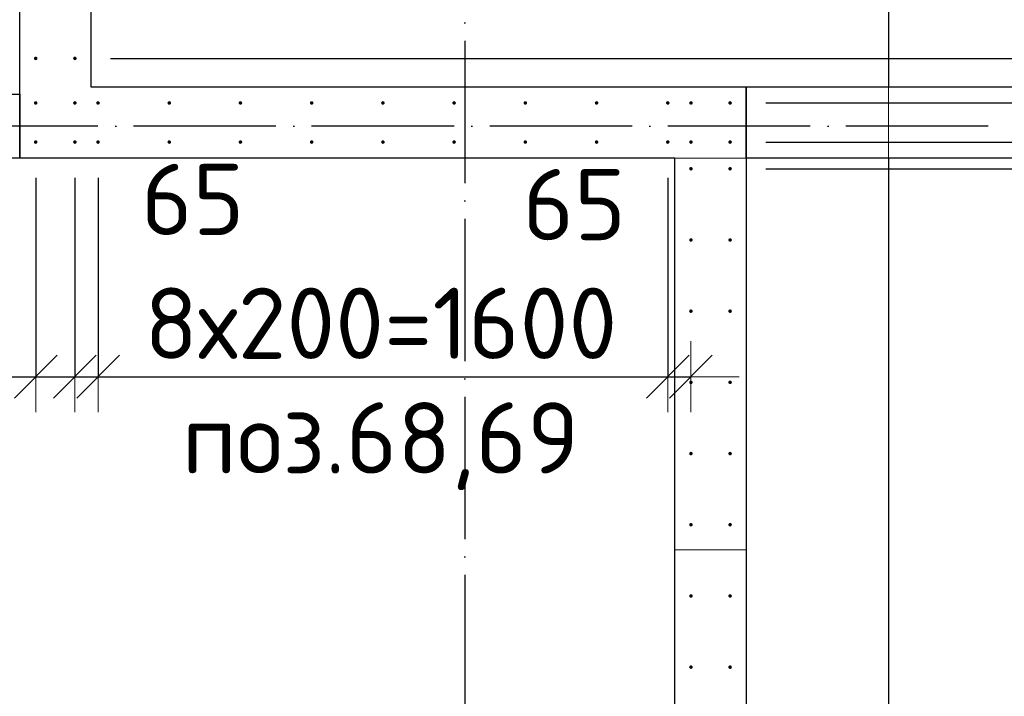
# Model space of a CAD drawing. Header units: millimetres. Extents: x 76517 to 124446, y -73423 to -21861.
# Tile 111 of 117: x 93900 to 96665, y -32062 to -30161. Entities that reach past the tile are written whole.
import ezdxf

# ---------------------------------------------------------------- set-up
doc = ezdxf.new("R2010")
doc.units = ezdxf.units.MM
doc.header["$PDMODE"] = 65
for name, pattern in [('______11', [500, 400, -50, 0, -50]), ('______2', [270, 200, -70]), ('______5', [1100, 800, -100, 100, -100])]:
    doc.linetypes.add(name, pattern=pattern)
for name, color, linetype, lineweight in [('Standard', 7, 'Continuous', 25), ('Арм.стержн. Выпуски', 180, 'Continuous', 35), ('Размерная линия_ общее_1', 7, 'Continuous', 13), ('Стена_ общее', 7, 'Continuous', 35), ('Фундамент_ общее', 7, 'Continuous', 35)]:
    doc.layers.add(name, color=color, linetype=linetype, lineweight=lineweight)
doc.layers.add('Осевая линия_ общее', color=7, linetype='______5', lineweight=13, true_color=0xa0a0a0)
doc.styles.add('ISOCPEUR', font='ISOCPEUR')
doc.dimstyles.new('DIMSTYLE_10', dxfattribs={"dimtxt": 200, "dimasz": 200, "dimexe": 0, "dimexo": 0, "dimgap": 100, "dimtad": 2, "dimdec": 0, "dimrnd": 5, "dimzin": 12, "dimdsep": 46, "dimtxsty": 'ISOCPEUR', "dimblk1": 'ALL_ML_STRICH', "dimblk2": 'ALL_ML_STRICH', "dimsah": 1, "dimcen": 0, "dimclrd": 7, "dimclre": 256, "dimclrt": 7, "dimadec": 0, "dimazin": 0, "dimtfac": 1, "dimtdec": 0, "dimtix": 1, "dimtmove": 2, "dimatfit": 3, "dimfxl": 0, "dimtvp": 1.2, "dimtzin": 0, "dimlwd": 0, "dimlwe": -3, "dimarcsym": 0})
doc.dimstyles.new('DIMSTYLE_15', dxfattribs={"dimtxt": 200, "dimasz": 200, "dimexe": 0, "dimexo": 0, "dimgap": 100, "dimtad": 0, "dimdec": 0, "dimrnd": 5, "dimzin": 12, "dimdsep": 46, "dimtxsty": 'ISOCPEUR', "dimblk1": 'ALL_ML_STRICH', "dimblk2": 'ALL_ML_STRICH', "dimsah": 1, "dimcen": 0, "dimclrd": 7, "dimclre": 256, "dimclrt": 7, "dimadec": 0, "dimazin": 0, "dimtfac": 1, "dimtdec": 0, "dimtix": 1, "dimtmove": 2, "dimatfit": 3, "dimfxl": 0, "dimtvp": 1.2, "dimtzin": 0, "dimlwd": 0, "dimlwe": -3, "dimarcsym": 0})
doc.dimstyles.new('DIMSTYLE_16', dxfattribs={"dimtxt": 200, "dimasz": 200, "dimexe": 0, "dimexo": 0, "dimgap": 100, "dimtad": 2, "dimdec": 0, "dimrnd": 5, "dimzin": 12, "dimdsep": 46, "dimtxsty": 'ISOCPEUR', "dimblk1": 'ALL_ML_STRICH', "dimblk2": 'ALL_ML_STRICH', "dimsah": 1, "dimcen": 0, "dimclrd": 7, "dimclre": 256, "dimclrt": 7, "dimadec": 0, "dimazin": 0, "dimtfac": 1, "dimtdec": 0, "dimtix": 1, "dimtmove": 2, "dimatfit": 3, "dimfxl": 0, "dimtzin": 0, "dimlwd": 0, "dimlwe": -3, "dimarcsym": 0})

# ---------------------------------------------------------------- blocks, each defined once
blk = doc.blocks.new('ALL_ML_STRICH')
at = {"color": 0, "linetype": 'ByBlock', "lineweight": -2}
for p, q in [((0, -0.5), (0, 0.5)), ((-0.3, -0.3), (0.3, 0.3)), ((-1, 0), (0.5, 0))]:
    blk.add_line(p, q, dxfattribs=at)
blk = doc.blocks.new('*D191')
at = {"layer": 'DEFPOINTS', "color": 7, "linetype": 'Continuous', "lineweight": 13, "transparency": 33554687}
for p in [(93770, -30505), (93945, -30505), (93770, -31164)]:
    blk.add_point(p, dxfattribs=at)
at = {"layer": 'Размерная линия_ общее_1', "color": 253, "linetype": 'Continuous', "lineweight": -2, "true_color": 0xa0a0a0, "transparency": 33554687}
for p, q in [((93770, -30605), (93770, -31164)), ((93945, -30605), (93945, -31164))]:
    blk.add_line(p, q, dxfattribs=at)
at = {"layer": 'Размерная линия_ общее_1', "color": 7, "linetype": 'Continuous', "lineweight": -2, "transparency": 33554687}
blk.add_line((93770, -31164), (93945, -31164), dxfattribs=at)
at = {"layer": 'Размерная линия_ общее_1', "color": 7, "linetype": 'Continuous', "lineweight": 13, "transparency": 33554687, "xscale": 200, "yscale": 200, "zscale": 200, "rotation": 180}
blk.add_blockref('ALL_ML_STRICH', (93770, -31164), dxfattribs=at)
at = {"layer": 'Размерная линия_ общее_1', "color": 7, "linetype": 'Continuous', "lineweight": 13, "transparency": 33554687, "xscale": 200, "yscale": 200, "zscale": 200}
blk.add_blockref('ALL_ML_STRICH', (93945, -31164), dxfattribs=at)
at = {"layer": 'Размерная линия_ общее_1', "color": 7, "linetype": 'Continuous', "lineweight": 13, "transparency": 33554687, "insert": (93547, -30753.2), "char_height": 200, "width": 600, "attachment_point": 5, "style": 'ISOCPEUR'}
blk.add_mtext('\\A1;{175}', dxfattribs=at)
blk = doc.blocks.new('*D192')
at = {"layer": 'DEFPOINTS', "color": 7, "linetype": 'Continuous', "lineweight": 13, "transparency": 33554687}
for p in [(93945, -30505), (94055, -30505), (93945, -31164)]:
    blk.add_point(p, dxfattribs=at)
at = {"layer": 'Размерная линия_ общее_1', "color": 253, "linetype": 'Continuous', "lineweight": -2, "true_color": 0xa0a0a0, "transparency": 33554687}
for p, q in [((93945, -30605), (93945, -31164)), ((94055, -30605), (94055, -31164))]:
    blk.add_line(p, q, dxfattribs=at)
at = {"layer": 'Размерная линия_ общее_1', "color": 7, "linetype": 'Continuous', "lineweight": -2, "transparency": 33554687}
blk.add_line((93945, -31164), (94055, -31164), dxfattribs=at)
at = {"layer": 'Размерная линия_ общее_1', "color": 7, "linetype": 'Continuous', "lineweight": 13, "transparency": 33554687, "xscale": 200, "yscale": 200, "zscale": 200, "rotation": 180}
blk.add_blockref('ALL_ML_STRICH', (93945, -31164), dxfattribs=at)
at = {"layer": 'Размерная линия_ общее_1', "color": 7, "linetype": 'Continuous', "lineweight": 13, "transparency": 33554687, "xscale": 200, "yscale": 200, "zscale": 200}
blk.add_blockref('ALL_ML_STRICH', (94055, -31164), dxfattribs=at)
at = {"layer": 'Размерная линия_ общее_1', "color": 7, "linetype": 'Continuous', "lineweight": 13, "transparency": 33554687, "insert": (93702, -31346.1), "char_height": 200, "width": 600, "attachment_point": 5, "style": 'ISOCPEUR'}
blk.add_mtext('\\A1;{110}', dxfattribs=at)
blk = doc.blocks.new('*D193')
at = {"layer": 'DEFPOINTS', "color": 7, "linetype": 'Continuous', "lineweight": 13, "transparency": 33554687}
for p in [(94055, -30505), (94120, -30505), (94055, -31164)]:
    blk.add_point(p, dxfattribs=at)
at = {"layer": 'Размерная линия_ общее_1', "color": 253, "linetype": 'Continuous', "lineweight": -2, "true_color": 0xa0a0a0, "transparency": 33554687}
for p, q in [((94055, -30605), (94055, -31164)), ((94120, -30605), (94120, -31164))]:
    blk.add_line(p, q, dxfattribs=at)
at = {"layer": 'Размерная линия_ общее_1', "color": 7, "linetype": 'Continuous', "lineweight": -2, "transparency": 33554687}
blk.add_line((94055, -31164), (94120, -31164), dxfattribs=at)
at = {"layer": 'Размерная линия_ общее_1', "color": 7, "linetype": 'Continuous', "lineweight": 13, "transparency": 33554687, "xscale": 200, "yscale": 200, "zscale": 200}
blk.add_blockref('ALL_ML_STRICH', (94120, -31164), dxfattribs=at)
at = {"layer": 'Размерная линия_ общее_1', "color": 7, "linetype": 'Continuous', "lineweight": 13, "transparency": 33554687, "xscale": 200, "yscale": 200, "zscale": 200, "rotation": 180}
blk.add_blockref('ALL_ML_STRICH', (94055, -31164), dxfattribs=at)
at = {"layer": 'Размерная линия_ общее_1', "color": 7, "linetype": 'Continuous', "lineweight": 13, "transparency": 33554687, "insert": (94386.1, -30666), "char_height": 200, "width": 400, "attachment_point": 5, "style": 'ISOCPEUR'}
blk.add_mtext('\\A1;{65}', dxfattribs=at)
blk = doc.blocks.new('*D194')
at = {"layer": 'DEFPOINTS', "color": 7, "linetype": 'Continuous', "lineweight": 13, "transparency": 33554687}
for p in [(94120, -30505), (95720, -30505), (94120, -31164)]:
    blk.add_point(p, dxfattribs=at)
at = {"layer": 'Размерная линия_ общее_1', "color": 253, "linetype": 'Continuous', "lineweight": -2, "true_color": 0xa0a0a0, "transparency": 33554687}
for p, q in [((94120, -30605), (94120, -31164)), ((95720, -30605), (95720, -31164))]:
    blk.add_line(p, q, dxfattribs=at)
at = {"layer": 'Размерная линия_ общее_1', "color": 7, "linetype": 'Continuous', "lineweight": -2, "transparency": 33554687}
blk.add_line((94120, -31164), (95720, -31164), dxfattribs=at)
at = {"layer": 'Размерная линия_ общее_1', "color": 7, "linetype": 'Continuous', "lineweight": 13, "transparency": 33554687, "xscale": 200, "yscale": 200, "zscale": 200, "rotation": 180}
blk.add_blockref('ALL_ML_STRICH', (94120, -31164), dxfattribs=at)
at = {"layer": 'Размерная линия_ общее_1', "color": 7, "linetype": 'Continuous', "lineweight": 13, "transparency": 33554687, "xscale": 200, "yscale": 200, "zscale": 200}
blk.add_blockref('ALL_ML_STRICH', (95720, -31164), dxfattribs=at)
at = {"layer": 'Размерная линия_ общее_1', "color": 7, "linetype": 'Continuous', "lineweight": 13, "transparency": 33554687, "insert": (94250, -30914), "char_height": 200, "width": 10, "attachment_point": 1, "line_spacing_factor": 0.60241, "style": 'ISOCPEUR'}
blk.add_mtext('8х200=1600', dxfattribs=at)
blk = doc.blocks.new('*D195')
at = {"layer": 'DEFPOINTS', "color": 7, "linetype": 'Continuous', "lineweight": 13, "transparency": 33554687}
for p in [(95720, -30505), (95785, -30980), (95720, -31164)]:
    blk.add_point(p, dxfattribs=at)
at = {"layer": 'Размерная линия_ общее_1', "color": 253, "linetype": 'Continuous', "lineweight": -2, "true_color": 0xa0a0a0, "transparency": 33554687}
for p, q in [((95720, -30605), (95720, -31164)), ((95785, -31164), (95785, -31164))]:
    blk.add_line(p, q, dxfattribs=at)
at = {"layer": 'Размерная линия_ общее_1', "color": 7, "linetype": 'Continuous', "lineweight": -2, "transparency": 33554687}
blk.add_line((95720, -31164), (95785, -31164), dxfattribs=at)
at = {"layer": 'Размерная линия_ общее_1', "color": 7, "linetype": 'Continuous', "lineweight": 13, "transparency": 33554687, "xscale": 200, "yscale": 200, "zscale": 200}
blk.add_blockref('ALL_ML_STRICH', (95785, -31164), dxfattribs=at)
at = {"layer": 'Размерная линия_ общее_1', "color": 7, "linetype": 'Continuous', "lineweight": 13, "transparency": 33554687, "xscale": 200, "yscale": 200, "zscale": 200, "rotation": 180}
blk.add_blockref('ALL_ML_STRICH', (95720, -31164), dxfattribs=at)
at = {"layer": 'Размерная линия_ общее_1', "color": 7, "linetype": 'Continuous', "lineweight": 13, "transparency": 33554687, "insert": (95457.4, -30680.6), "char_height": 200, "width": 400, "attachment_point": 5, "style": 'ISOCPEUR'}
blk.add_mtext('\\A1;{65}', dxfattribs=at)
blk = doc.blocks.new('*D370')
at = {"layer": 'DEFPOINTS', "color": 7, "linetype": 'Continuous', "lineweight": 13, "transparency": 33554687}
for p in [(95895, -30580), (95900, -35380), (97244.3, -35380)]:
    blk.add_point(p, dxfattribs=at)
at = {"layer": 'Размерная линия_ общее_1', "color": 253, "linetype": 'Continuous', "lineweight": -2, "true_color": 0xa0a0a0, "transparency": 33554687}
for p, q in [((95995, -30580), (97244.3, -30580)), ((96000, -35380), (97244.3, -35380))]:
    blk.add_line(p, q, dxfattribs=at)
at = {"layer": 'Размерная линия_ общее_1', "color": 7, "linetype": 'Continuous', "lineweight": -2, "transparency": 33554687}
blk.add_line((97244.3, -35380), (97244.3, -30580), dxfattribs=at)
at = {"layer": 'Размерная линия_ общее_1', "color": 7, "linetype": 'Continuous', "lineweight": 13, "transparency": 33554687, "xscale": 200, "yscale": 200, "zscale": 200}
for p, rotation in [((97244.3, -30580), 90), ((97244.3, -35380), 270)]:
    blk.add_blockref('ALL_ML_STRICH', p, dxfattribs=dict(at, rotation=rotation))
at = {"layer": 'Размерная линия_ общее_1', "color": 7, "linetype": 'Continuous', "lineweight": 13, "transparency": 33554687, "insert": (96994.3, -33760), "char_height": 200, "width": 10, "attachment_point": 1, "rotation": 90, "line_spacing_factor": 0.60241, "style": 'ISOCPEUR'}
blk.add_mtext('24х200=4800', dxfattribs=at)
blk = doc.blocks.new('*D371')
at = {"layer": 'DEFPOINTS', "color": 7, "linetype": 'Continuous', "lineweight": 13, "transparency": 33554687}
for p in [(95895, -30505), (95895, -30580), (97244.3, -30580)]:
    blk.add_point(p, dxfattribs=at)
at = {"layer": 'Размерная линия_ общее_1', "color": 253, "linetype": 'Continuous', "lineweight": -2, "true_color": 0xa0a0a0, "transparency": 33554687}
for p, q in [((95995, -30505), (97244.3, -30505)), ((95995, -30580), (97244.3, -30580))]:
    blk.add_line(p, q, dxfattribs=at)
at = {"layer": 'Размерная линия_ общее_1', "color": 7, "linetype": 'Continuous', "lineweight": -2, "transparency": 33554687}
blk.add_line((97244.3, -30580), (97244.3, -30505), dxfattribs=at)
at = {"layer": 'Размерная линия_ общее_1', "color": 7, "linetype": 'Continuous', "lineweight": 13, "transparency": 33554687, "xscale": 200, "yscale": 200, "zscale": 200}
for p, rotation in [((97244.3, -30580), 270), ((97244.3, -30505), 90)]:
    blk.add_blockref('ALL_ML_STRICH', p, dxfattribs=dict(at, rotation=rotation))
at = {"layer": 'Размерная линия_ общее_1', "color": 7, "linetype": 'Continuous', "lineweight": 13, "transparency": 33554687, "insert": (96843.6, -30785.1), "char_height": 200, "width": 400, "attachment_point": 5, "rotation": 90, "style": 'ISOCPEUR'}
blk.add_mtext('\\A1;{75}', dxfattribs=at)
blk = doc.blocks.new('*D372')
at = {"layer": 'DEFPOINTS', "color": 7, "linetype": 'Continuous', "lineweight": 13, "transparency": 33554687}
for p in [(95895, -30395), (95895, -30505), (97244.3, -30505)]:
    blk.add_point(p, dxfattribs=at)
at = {"layer": 'Размерная линия_ общее_1', "color": 253, "linetype": 'Continuous', "lineweight": -2, "true_color": 0xa0a0a0, "transparency": 33554687}
for p, q in [((95995, -30395), (97244.3, -30395)), ((95995, -30505), (97244.3, -30505))]:
    blk.add_line(p, q, dxfattribs=at)
at = {"layer": 'Размерная линия_ общее_1', "color": 7, "linetype": 'Continuous', "lineweight": -2, "transparency": 33554687}
blk.add_line((97244.3, -30505), (97244.3, -30395), dxfattribs=at)
at = {"layer": 'Размерная линия_ общее_1', "color": 7, "linetype": 'Continuous', "lineweight": 13, "transparency": 33554687, "xscale": 200, "yscale": 200, "zscale": 200}
for p, rotation in [((97244.3, -30395), 90), ((97244.3, -30505), 270)]:
    blk.add_blockref('ALL_ML_STRICH', p, dxfattribs=dict(at, rotation=rotation))
at = {"layer": 'Размерная линия_ общее_1', "color": 7, "linetype": 'Continuous', "lineweight": 13, "transparency": 33554687, "insert": (96789.6, -30178.8), "char_height": 200, "width": 600, "attachment_point": 5, "rotation": 90, "style": 'ISOCPEUR'}
blk.add_mtext('\\A1;{110}', dxfattribs=at)
blk = doc.blocks.new('*D373')
at = {"layer": 'DEFPOINTS', "color": 7, "linetype": 'Continuous', "lineweight": 13, "transparency": 33554687}
for p in [(94055, -30270), (95895, -30395), (97244.3, -30395)]:
    blk.add_point(p, dxfattribs=at)
at = {"layer": 'Размерная линия_ общее_1', "color": 253, "linetype": 'Continuous', "lineweight": -2, "true_color": 0xa0a0a0, "transparency": 33554687}
for p, q in [((94155, -30270), (97244.3, -30270)), ((95995, -30395), (97244.3, -30395))]:
    blk.add_line(p, q, dxfattribs=at)
at = {"layer": 'Размерная линия_ общее_1', "color": 7, "linetype": 'Continuous', "lineweight": -2, "transparency": 33554687}
blk.add_line((97244.3, -30395), (97244.3, -30270), dxfattribs=at)
at = {"layer": 'Размерная линия_ общее_1', "color": 7, "linetype": 'Continuous', "lineweight": 13, "transparency": 33554687, "xscale": 200, "yscale": 200, "zscale": 200}
for p, rotation in [((97244.3, -30270), 90), ((97244.3, -30395), 270)]:
    blk.add_blockref('ALL_ML_STRICH', p, dxfattribs=dict(at, rotation=rotation))
at = {"layer": 'Размерная линия_ общее_1', "color": 7, "linetype": 'Continuous', "lineweight": 13, "transparency": 33554687, "insert": (97519.3, -30577.1), "char_height": 200, "width": 600, "attachment_point": 5, "rotation": 90, "style": 'ISOCPEUR'}
blk.add_mtext('\\A1;{125}', dxfattribs=at)
blk = doc.blocks.new('*D374')
at = {"layer": 'DEFPOINTS', "color": 7, "linetype": 'Continuous', "lineweight": 13, "transparency": 33554687}
for p in [(94055, -29470), (94055, -30270), (97244.3, -30270)]:
    blk.add_point(p, dxfattribs=at)
at = {"layer": 'Размерная линия_ общее_1', "color": 253, "linetype": 'Continuous', "lineweight": -2, "true_color": 0xa0a0a0, "transparency": 33554687}
for p, q in [((94155, -29470), (97244.3, -29470)), ((94155, -30270), (97244.3, -30270))]:
    blk.add_line(p, q, dxfattribs=at)
at = {"layer": 'Размерная линия_ общее_1', "color": 7, "linetype": 'Continuous', "lineweight": -2, "transparency": 33554687}
blk.add_line((97244.3, -30270), (97244.3, -29470), dxfattribs=at)
at = {"layer": 'Размерная линия_ общее_1', "color": 7, "linetype": 'Continuous', "lineweight": 13, "transparency": 33554687, "xscale": 200, "yscale": 200, "zscale": 200}
for p, rotation in [((97244.3, -29470), 90), ((97244.3, -30270), 270)]:
    blk.add_blockref('ALL_ML_STRICH', p, dxfattribs=dict(at, rotation=rotation))
at = {"layer": 'Размерная линия_ общее_1', "color": 7, "linetype": 'Continuous', "lineweight": 13, "transparency": 33554687, "insert": (97094.3, -29860), "char_height": 200, "width": 600, "attachment_point": 5, "rotation": 90, "style": 'ISOCPEUR'}
blk.add_mtext('\\A1;{800}', dxfattribs=at)

msp = doc.modelspace()

# ---------------------------------------------------------------- hatches: boundary and pattern name
at = {"layer": 'Арм.стержн. Выпуски', "linetype": 'Continuous', "lineweight": 35, "transparency": 33554687}
for points in [[(93950, -30270), (93949.6, -30268.1), (93948.5, -30266.5), (93946.9, -30265.4), (93945, -30265), (93943.1, -30265.4), (93941.5, -30266.5), (93940.4, -30268.1), (93940, -30270), (93940.4, -30271.9), (93941.5, -30273.5), (93943.1, -30274.6), (93945, -30275), (93946.9, -30274.6), (93948.5, -30273.5), (93949.6, -30271.9)], [(94060, -30270), (94059.6, -30268.1), (94058.5, -30266.5), (94056.9, -30265.4), (94055, -30265), (94053.1, -30265.4), (94051.5, -30266.5), (94050.4, -30268.1), (94050, -30270), (94050.4, -30271.9), (94051.5, -30273.5), (94053.1, -30274.6), (94055, -30275), (94056.9, -30274.6), (94058.5, -30273.5), (94059.6, -30271.9)], [(93950, -30395), (93949.6, -30393.1), (93948.5, -30391.5), (93946.9, -30390.4), (93945, -30390), (93943.1, -30390.4), (93941.5, -30391.5), (93940.4, -30393.1), (93940, -30395), (93940.4, -30396.9), (93941.5, -30398.5), (93943.1, -30399.6), (93945, -30400), (93946.9, -30399.6), (93948.5, -30398.5), (93949.6, -30396.9)], [(94060, -30395), (94059.6, -30393.1), (94058.5, -30391.5), (94056.9, -30390.4), (94055, -30390), (94053.1, -30390.4), (94051.5, -30391.5), (94050.4, -30393.1), (94050, -30395), (94050.4, -30396.9), (94051.5, -30398.5), (94053.1, -30399.6), (94055, -30400), (94056.9, -30399.6), (94058.5, -30398.5), (94059.6, -30396.9)], [(94125, -30395), (94124.6, -30393.1), (94123.5, -30391.5), (94121.9, -30390.4), (94120, -30390), (94118.1, -30390.4), (94116.5, -30391.5), (94115.4, -30393.1), (94115, -30395), (94115.4, -30396.9), (94116.5, -30398.5), (94118.1, -30399.6), (94120, -30400), (94121.9, -30399.6), (94123.5, -30398.5), (94124.6, -30396.9)], [(94325, -30395), (94324.6, -30393.1), (94323.5, -30391.5), (94321.9, -30390.4), (94320, -30390), (94318.1, -30390.4), (94316.5, -30391.5), (94315.4, -30393.1), (94315, -30395), (94315.4, -30396.9), (94316.5, -30398.5), (94318.1, -30399.6), (94320, -30400), (94321.9, -30399.6), (94323.5, -30398.5), (94324.6, -30396.9)], [(94525, -30395), (94524.6, -30393.1), (94523.5, -30391.5), (94521.9, -30390.4), (94520, -30390), (94518.1, -30390.4), (94516.5, -30391.5), (94515.4, -30393.1), (94515, -30395), (94515.4, -30396.9), (94516.5, -30398.5), (94518.1, -30399.6), (94520, -30400), (94521.9, -30399.6), (94523.5, -30398.5), (94524.6, -30396.9)], [(94725, -30395), (94724.6, -30393.1), (94723.5, -30391.5), (94721.9, -30390.4), (94720, -30390), (94718.1, -30390.4), (94716.5, -30391.5), (94715.4, -30393.1), (94715, -30395), (94715.4, -30396.9), (94716.5, -30398.5), (94718.1, -30399.6), (94720, -30400), (94721.9, -30399.6), (94723.5, -30398.5), (94724.6, -30396.9)], [(94925, -30395), (94924.6, -30393.1), (94923.5, -30391.5), (94921.9, -30390.4), (94920, -30390), (94918.1, -30390.4), (94916.5, -30391.5), (94915.4, -30393.1), (94915, -30395), (94915.4, -30396.9), (94916.5, -30398.5), (94918.1, -30399.6), (94920, -30400), (94921.9, -30399.6), (94923.5, -30398.5), (94924.6, -30396.9)], [(95125, -30395), (95124.6, -30393.1), (95123.5, -30391.5), (95121.9, -30390.4), (95120, -30390), (95118.1, -30390.4), (95116.5, -30391.5), (95115.4, -30393.1), (95115, -30395), (95115.4, -30396.9), (95116.5, -30398.5), (95118.1, -30399.6), (95120, -30400), (95121.9, -30399.6), (95123.5, -30398.5), (95124.6, -30396.9)], [(95325, -30395), (95324.6, -30393.1), (95323.5, -30391.5), (95321.9, -30390.4), (95320, -30390), (95318.1, -30390.4), (95316.5, -30391.5), (95315.4, -30393.1), (95315, -30395), (95315.4, -30396.9), (95316.5, -30398.5), (95318.1, -30399.6), (95320, -30400), (95321.9, -30399.6), (95323.5, -30398.5), (95324.6, -30396.9)], [(95525, -30395), (95524.6, -30393.1), (95523.5, -30391.5), (95521.9, -30390.4), (95520, -30390), (95518.1, -30390.4), (95516.5, -30391.5), (95515.4, -30393.1), (95515, -30395), (95515.4, -30396.9), (95516.5, -30398.5), (95518.1, -30399.6), (95520, -30400), (95521.9, -30399.6), (95523.5, -30398.5), (95524.6, -30396.9)], [(95725, -30395), (95724.6, -30393.1), (95723.5, -30391.5), (95721.9, -30390.4), (95720, -30390), (95718.1, -30390.4), (95716.5, -30391.5), (95715.4, -30393.1), (95715, -30395), (95715.4, -30396.9), (95716.5, -30398.5), (95718.1, -30399.6), (95720, -30400), (95721.9, -30399.6), (95723.5, -30398.5), (95724.6, -30396.9)], [(95790, -30395), (95789.6, -30393.1), (95788.5, -30391.5), (95786.9, -30390.4), (95785, -30390), (95783.1, -30390.4), (95781.5, -30391.5), (95780.4, -30393.1), (95780, -30395), (95780.4, -30396.9), (95781.5, -30398.5), (95783.1, -30399.6), (95785, -30400), (95786.9, -30399.6), (95788.5, -30398.5), (95789.6, -30396.9)], [(95900, -30395), (95899.6, -30393.1), (95898.5, -30391.5), (95896.9, -30390.4), (95895, -30390), (95893.1, -30390.4), (95891.5, -30391.5), (95890.4, -30393.1), (95890, -30395), (95890.4, -30396.9), (95891.5, -30398.5), (95893.1, -30399.6), (95895, -30400), (95896.9, -30399.6), (95898.5, -30398.5), (95899.6, -30396.9)], [(93950, -30505), (93949.6, -30503.1), (93948.5, -30501.5), (93946.9, -30500.4), (93945, -30500), (93943.1, -30500.4), (93941.5, -30501.5), (93940.4, -30503.1), (93940, -30505), (93940.4, -30506.9), (93941.5, -30508.5), (93943.1, -30509.6), (93945, -30510), (93946.9, -30509.6), (93948.5, -30508.5), (93949.6, -30506.9)], [(94060, -30505), (94059.6, -30503.1), (94058.5, -30501.5), (94056.9, -30500.4), (94055, -30500), (94053.1, -30500.4), (94051.5, -30501.5), (94050.4, -30503.1), (94050, -30505), (94050.4, -30506.9), (94051.5, -30508.5), (94053.1, -30509.6), (94055, -30510), (94056.9, -30509.6), (94058.5, -30508.5), (94059.6, -30506.9)], [(94125, -30505), (94124.6, -30503.1), (94123.5, -30501.5), (94121.9, -30500.4), (94120, -30500), (94118.1, -30500.4), (94116.5, -30501.5), (94115.4, -30503.1), (94115, -30505), (94115.4, -30506.9), (94116.5, -30508.5), (94118.1, -30509.6), (94120, -30510), (94121.9, -30509.6), (94123.5, -30508.5), (94124.6, -30506.9)], [(94325, -30505), (94324.6, -30503.1), (94323.5, -30501.5), (94321.9, -30500.4), (94320, -30500), (94318.1, -30500.4), (94316.5, -30501.5), (94315.4, -30503.1), (94315, -30505), (94315.4, -30506.9), (94316.5, -30508.5), (94318.1, -30509.6), (94320, -30510), (94321.9, -30509.6), (94323.5, -30508.5), (94324.6, -30506.9)], [(94525, -30505), (94524.6, -30503.1), (94523.5, -30501.5), (94521.9, -30500.4), (94520, -30500), (94518.1, -30500.4), (94516.5, -30501.5), (94515.4, -30503.1), (94515, -30505), (94515.4, -30506.9), (94516.5, -30508.5), (94518.1, -30509.6), (94520, -30510), (94521.9, -30509.6), (94523.5, -30508.5), (94524.6, -30506.9)], [(94725, -30505), (94724.6, -30503.1), (94723.5, -30501.5), (94721.9, -30500.4), (94720, -30500), (94718.1, -30500.4), (94716.5, -30501.5), (94715.4, -30503.1), (94715, -30505), (94715.4, -30506.9), (94716.5, -30508.5), (94718.1, -30509.6), (94720, -30510), (94721.9, -30509.6), (94723.5, -30508.5), (94724.6, -30506.9)], [(94925, -30505), (94924.6, -30503.1), (94923.5, -30501.5), (94921.9, -30500.4), (94920, -30500), (94918.1, -30500.4), (94916.5, -30501.5), (94915.4, -30503.1), (94915, -30505), (94915.4, -30506.9), (94916.5, -30508.5), (94918.1, -30509.6), (94920, -30510), (94921.9, -30509.6), (94923.5, -30508.5), (94924.6, -30506.9)], [(95125, -30505), (95124.6, -30503.1), (95123.5, -30501.5), (95121.9, -30500.4), (95120, -30500), (95118.1, -30500.4), (95116.5, -30501.5), (95115.4, -30503.1), (95115, -30505), (95115.4, -30506.9), (95116.5, -30508.5), (95118.1, -30509.6), (95120, -30510), (95121.9, -30509.6), (95123.5, -30508.5), (95124.6, -30506.9)], [(95325, -30505), (95324.6, -30503.1), (95323.5, -30501.5), (95321.9, -30500.4), (95320, -30500), (95318.1, -30500.4), (95316.5, -30501.5), (95315.4, -30503.1), (95315, -30505), (95315.4, -30506.9), (95316.5, -30508.5), (95318.1, -30509.6), (95320, -30510), (95321.9, -30509.6), (95323.5, -30508.5), (95324.6, -30506.9)], [(95525, -30505), (95524.6, -30503.1), (95523.5, -30501.5), (95521.9, -30500.4), (95520, -30500), (95518.1, -30500.4), (95516.5, -30501.5), (95515.4, -30503.1), (95515, -30505), (95515.4, -30506.9), (95516.5, -30508.5), (95518.1, -30509.6), (95520, -30510), (95521.9, -30509.6), (95523.5, -30508.5), (95524.6, -30506.9)], [(95725, -30505), (95724.6, -30503.1), (95723.5, -30501.5), (95721.9, -30500.4), (95720, -30500), (95718.1, -30500.4), (95716.5, -30501.5), (95715.4, -30503.1), (95715, -30505), (95715.4, -30506.9), (95716.5, -30508.5), (95718.1, -30509.6), (95720, -30510), (95721.9, -30509.6), (95723.5, -30508.5), (95724.6, -30506.9)], [(95790, -30505), (95789.6, -30503.1), (95788.5, -30501.5), (95786.9, -30500.4), (95785, -30500), (95783.1, -30500.4), (95781.5, -30501.5), (95780.4, -30503.1), (95780, -30505), (95780.4, -30506.9), (95781.5, -30508.5), (95783.1, -30509.6), (95785, -30510), (95786.9, -30509.6), (95788.5, -30508.5), (95789.6, -30506.9)], [(95900, -30505), (95899.6, -30503.1), (95898.5, -30501.5), (95896.9, -30500.4), (95895, -30500), (95893.1, -30500.4), (95891.5, -30501.5), (95890.4, -30503.1), (95890, -30505), (95890.4, -30506.9), (95891.5, -30508.5), (95893.1, -30509.6), (95895, -30510), (95896.9, -30509.6), (95898.5, -30508.5), (95899.6, -30506.9)], [(95790, -30580), (95789.6, -30578.1), (95788.5, -30576.5), (95786.9, -30575.4), (95785, -30575), (95783.1, -30575.4), (95781.5, -30576.5), (95780.4, -30578.1), (95780, -30580), (95780.4, -30581.9), (95781.5, -30583.5), (95783.1, -30584.6), (95785, -30585), (95786.9, -30584.6), (95788.5, -30583.5), (95789.6, -30581.9)], [(95900, -30580), (95899.6, -30578.1), (95898.5, -30576.5), (95896.9, -30575.4), (95895, -30575), (95893.1, -30575.4), (95891.5, -30576.5), (95890.4, -30578.1), (95890, -30580), (95890.4, -30581.9), (95891.5, -30583.5), (95893.1, -30584.6), (95895, -30585), (95896.9, -30584.6), (95898.5, -30583.5), (95899.6, -30581.9)], [(95790, -30780), (95789.6, -30778.1), (95788.5, -30776.5), (95786.9, -30775.4), (95785, -30775), (95783.1, -30775.4), (95781.5, -30776.5), (95780.4, -30778.1), (95780, -30780), (95780.4, -30781.9), (95781.5, -30783.5), (95783.1, -30784.6), (95785, -30785), (95786.9, -30784.6), (95788.5, -30783.5), (95789.6, -30781.9)], [(95900, -30780), (95899.6, -30778.1), (95898.5, -30776.5), (95896.9, -30775.4), (95895, -30775), (95893.1, -30775.4), (95891.5, -30776.5), (95890.4, -30778.1), (95890, -30780), (95890.4, -30781.9), (95891.5, -30783.5), (95893.1, -30784.6), (95895, -30785), (95896.9, -30784.6), (95898.5, -30783.5), (95899.6, -30781.9)], [(95790, -30980), (95789.6, -30978.1), (95788.5, -30976.5), (95786.9, -30975.4), (95785, -30975), (95783.1, -30975.4), (95781.5, -30976.5), (95780.4, -30978.1), (95780, -30980), (95780.4, -30981.9), (95781.5, -30983.5), (95783.1, -30984.6), (95785, -30985), (95786.9, -30984.6), (95788.5, -30983.5), (95789.6, -30981.9)], [(95900, -30980), (95899.6, -30978.1), (95898.5, -30976.5), (95896.9, -30975.4), (95895, -30975), (95893.1, -30975.4), (95891.5, -30976.5), (95890.4, -30978.1), (95890, -30980), (95890.4, -30981.9), (95891.5, -30983.5), (95893.1, -30984.6), (95895, -30985), (95896.9, -30984.6), (95898.5, -30983.5), (95899.6, -30981.9)], [(95790, -31180), (95789.6, -31178.1), (95788.5, -31176.5), (95786.9, -31175.4), (95785, -31175), (95783.1, -31175.4), (95781.5, -31176.5), (95780.4, -31178.1), (95780, -31180), (95780.4, -31181.9), (95781.5, -31183.5), (95783.1, -31184.6), (95785, -31185), (95786.9, -31184.6), (95788.5, -31183.5), (95789.6, -31181.9)], [(95900, -31180), (95899.6, -31178.1), (95898.5, -31176.5), (95896.9, -31175.4), (95895, -31175), (95893.1, -31175.4), (95891.5, -31176.5), (95890.4, -31178.1), (95890, -31180), (95890.4, -31181.9), (95891.5, -31183.5), (95893.1, -31184.6), (95895, -31185), (95896.9, -31184.6), (95898.5, -31183.5), (95899.6, -31181.9)], [(95790, -31380), (95789.6, -31378.1), (95788.5, -31376.5), (95786.9, -31375.4), (95785, -31375), (95783.1, -31375.4), (95781.5, -31376.5), (95780.4, -31378.1), (95780, -31380), (95780.4, -31381.9), (95781.5, -31383.5), (95783.1, -31384.6), (95785, -31385), (95786.9, -31384.6), (95788.5, -31383.5), (95789.6, -31381.9)], [(95900, -31380), (95899.6, -31378.1), (95898.5, -31376.5), (95896.9, -31375.4), (95895, -31375), (95893.1, -31375.4), (95891.5, -31376.5), (95890.4, -31378.1), (95890, -31380), (95890.4, -31381.9), (95891.5, -31383.5), (95893.1, -31384.6), (95895, -31385), (95896.9, -31384.6), (95898.5, -31383.5), (95899.6, -31381.9)], [(95790, -31580), (95789.6, -31578.1), (95788.5, -31576.5), (95786.9, -31575.4), (95785, -31575), (95783.1, -31575.4), (95781.5, -31576.5), (95780.4, -31578.1), (95780, -31580), (95780.4, -31581.9), (95781.5, -31583.5), (95783.1, -31584.6), (95785, -31585), (95786.9, -31584.6), (95788.5, -31583.5), (95789.6, -31581.9)], [(95900, -31580), (95899.6, -31578.1), (95898.5, -31576.5), (95896.9, -31575.4), (95895, -31575), (95893.1, -31575.4), (95891.5, -31576.5), (95890.4, -31578.1), (95890, -31580), (95890.4, -31581.9), (95891.5, -31583.5), (95893.1, -31584.6), (95895, -31585), (95896.9, -31584.6), (95898.5, -31583.5), (95899.6, -31581.9)], [(95790, -31780), (95789.6, -31778.1), (95788.5, -31776.5), (95786.9, -31775.4), (95785, -31775), (95783.1, -31775.4), (95781.5, -31776.5), (95780.4, -31778.1), (95780, -31780), (95780.4, -31781.9), (95781.5, -31783.5), (95783.1, -31784.6), (95785, -31785), (95786.9, -31784.6), (95788.5, -31783.5), (95789.6, -31781.9)], [(95900, -31780), (95899.6, -31778.1), (95898.5, -31776.5), (95896.9, -31775.4), (95895, -31775), (95893.1, -31775.4), (95891.5, -31776.5), (95890.4, -31778.1), (95890, -31780), (95890.4, -31781.9), (95891.5, -31783.5), (95893.1, -31784.6), (95895, -31785), (95896.9, -31784.6), (95898.5, -31783.5), (95899.6, -31781.9)], [(95790, -31980), (95789.6, -31978.1), (95788.5, -31976.5), (95786.9, -31975.4), (95785, -31975), (95783.1, -31975.4), (95781.5, -31976.5), (95780.4, -31978.1), (95780, -31980), (95780.4, -31981.9), (95781.5, -31983.5), (95783.1, -31984.6), (95785, -31985), (95786.9, -31984.6), (95788.5, -31983.5), (95789.6, -31981.9)], [(95900, -31980), (95899.6, -31978.1), (95898.5, -31976.5), (95896.9, -31975.4), (95895, -31975), (95893.1, -31975.4), (95891.5, -31976.5), (95890.4, -31978.1), (95890, -31980), (95890.4, -31981.9), (95891.5, -31983.5), (95893.1, -31984.6), (95895, -31985), (95896.9, -31984.6), (95898.5, -31983.5), (95899.6, -31981.9)]]:
    msp.add_hatch(color=4, dxfattribs=at).paths.add_polyline_path(points)

# ---------------------------------------------------------------- linework, layer by layer
at = {"layer": 'Осевая линия_ общее', "color": 253, "linetype": '______11', "lineweight": -3, "true_color": 0xa0a0a0, "transparency": 33554687}
for p, q in [((95150, -29220), (95150, -72827.9)), ((96620, -30460), (77142.2, -30460))]:
    msp.add_line(p, q, dxfattribs=at)
at = {"layer": 'Стена_ общее', "color": 7, "linetype": 'Continuous', "lineweight": 25, "transparency": 33554687}
for p, q in [((93900, -30370), (93900, -23610)), ((93900, -30370), (93900, -23610)), ((94100, -23610), (94100, -30350)), ((94100, -23610), (94100, -30350)), ((94100, -30350), (95940, -30350)), ((94100, -30350), (95940, -30350)), ((95940, -30550), (95940, -30350)), ((95940, -30350), (98400, -30350)), ((95940, -30350), (95940, -30550)), ((95940, -30550), (95940, -30350)), ((95940, -30350), (98400, -30350)), ((95940, -30350), (95940, -30550)), ((89430, -30370), (93900, -30370)), ((89430, -30370), (93900, -30370)), ((93900, -30550), (93900, -30370)), ((93900, -30370), (93900, -30550)), ((93900, -30550), (93900, -30370)), ((93900, -30370), (93900, -30550)), ((93900, -30550), (89430, -30550)), ((93900, -30550), (89430, -30550)), ((94100, -30550), (93900, -30550)), ((94100, -30550), (93900, -30550)), ((95740, -30550), (94100, -30550)), ((95740, -30550), (94100, -30550)), ((95740, -35500), (95740, -30550)), ((95740, -35500), (95740, -30550)), ((95940, -30550), (95940, -35480)), ((98400, -30550), (95940, -30550)), ((95940, -30550), (95940, -35480)), ((98400, -30550), (95940, -30550))]:
    msp.add_line(p, q, dxfattribs=at)
at = {"layer": 'Стена_ общее', "color": 253, "linetype": '______2', "lineweight": 18, "true_color": 0xababab, "transparency": 33554687}
for p, q in [((95940, -30550), (95740, -30550)), ((95940, -30550), (95740, -30550)), ((95740, -31650), (95940, -31650)), ((95740, -31650), (95940, -31650))]:
    msp.add_line(p, q, dxfattribs=at)
at = {"layer": 'Фундамент_ общее', "color": 7, "lineweight": 25, "transparency": 33554687}
for p, q in [((96340, -29950), (96340, -30350)), ((96340, -30550), (96340, -35480))]:
    msp.add_line(p, q, dxfattribs=at)
at = {"layer": 'Фундамент_ общее', "color": 7, "linetype": 'Continuous', "lineweight": 25, "transparency": 33554687}
for p, q in [((96340, -29950), (96340, -30350)), ((96340, -30550), (96340, -35480))]:
    msp.add_line(p, q, dxfattribs=at)
at = {"layer": 'Фундамент_ общее', "color": 253, "linetype": '______2', "lineweight": 18, "true_color": 0xababab, "transparency": 33554687}
msp.add_line((96340, -30350), (96340, -30550), dxfattribs=at)
msp.add_line((96340, -30350), (96340, -30550), dxfattribs=at)

# ---------------------------------------------------------------- texts
at = {"layer": 'Standard', "color": 7, "linetype": 'Continuous', "lineweight": 13, "transparency": 33554687, "insert": (94913.7, -31236), "char_height": 200, "width": 1196.491, "attachment_point": 2, "style": 'ISOCPEUR'}
msp.add_mtext('\\A1;{\\fISOCPEUR|i0|b0;\\H200.000000;\\W1.000000;\\C7;поз.68,69}\\P', dxfattribs=at)

# ---------------------------------------------------------------- dimensions: what is measured, and where the dimension line sits
at = {"layer": 'Размерная линия_ общее_1', "color": 7, "linetype": 'Continuous', "lineweight": 13, "transparency": 33554687}
for base, p1, p2, dimstyle, picture, middle in [((97244.3, -29470), (94155, -30270), (94155, -29470), 'DIMSTYLE_16', '*D374', (97094.3, -29860)), ((97244.3, -30395), (95995, -30505), (95995, -30395), 'DIMSTYLE_10', '*D372', (96789.6, -30178.8)), ((97244.3, -30270), (95995, -30395), (94155, -30270), 'DIMSTYLE_15', '*D373', (97519.3, -30577.1)), ((97244.3, -30505), (95995, -30580), (95995, -30505), 'DIMSTYLE_10', '*D371', (96843.6, -30785.1))]:
    dim = msp.add_linear_dim(base=base, p1=p1, p2=p2, angle=90, dimstyle=dimstyle, override={"dimpost": '<>', "dimclrd": 7, "dimclre": 253, "dimclrt": 7, "dimlwd": 0, "dimlwe": 65533}, dxfattribs=at)
    dim.commit()
    dim.dimension.update_dxf_attribs({"geometry": picture, "text_midpoint": middle, "dimtype": 160})
dim = msp.add_linear_dim(base=(97244.3, -30580), p1=(96000, -35380), p2=(95995, -30580), angle=90, text='24х200=4800', dimstyle='DIMSTYLE_16', override={"dimpost": '<>', "dimclrd": 7, "dimclre": 253, "dimclrt": 7, "dimlwd": 0, "dimlwe": 65533}, dxfattribs=at)
dim.commit()
dim.dimension.update_dxf_attribs({"geometry": '*D370', "text_midpoint": (97144.3, -32980), "dimtype": 160})
for base, p1, p2, dimstyle, picture, middle in [((93945, -31164), (93770, -30605), (93945, -30605), 'DIMSTYLE_10', '*D191', (93547, -30753.2)), ((94055, -31164), (93945, -30605), (94055, -30605), 'DIMSTYLE_15', '*D192', (93702, -31346.1)), ((94120, -31164), (94055, -30605), (94120, -30605), 'DIMSTYLE_10', '*D193', (94386.1, -30666)), ((95785, -31164), (95720, -30605), (95785, -31164), 'DIMSTYLE_10', '*D195', (95457.4, -30680.6))]:
    dim = msp.add_linear_dim(base=base, p1=p1, p2=p2, dimstyle=dimstyle, override={"dimpost": '<>', "dimclrd": 7, "dimclre": 253, "dimclrt": 7, "dimlwd": 0, "dimlwe": 65533}, dxfattribs=at)
    dim.commit()
    dim.dimension.update_dxf_attribs({"geometry": picture, "text_midpoint": middle, "dimtype": 160})
dim = msp.add_linear_dim(base=(95720, -31164), p1=(94120, -30605), p2=(95720, -30605), text='8х200=1600', dimstyle='DIMSTYLE_16', override={"dimpost": '<>', "dimclrd": 7, "dimclre": 253, "dimclrt": 7, "dimlwd": 0, "dimlwe": 65533}, dxfattribs=at)
dim.commit()
dim.dimension.update_dxf_attribs({"geometry": '*D194', "text_midpoint": (94920, -31064), "dimtype": 160})

doc.saveas('drawing.dxf')
